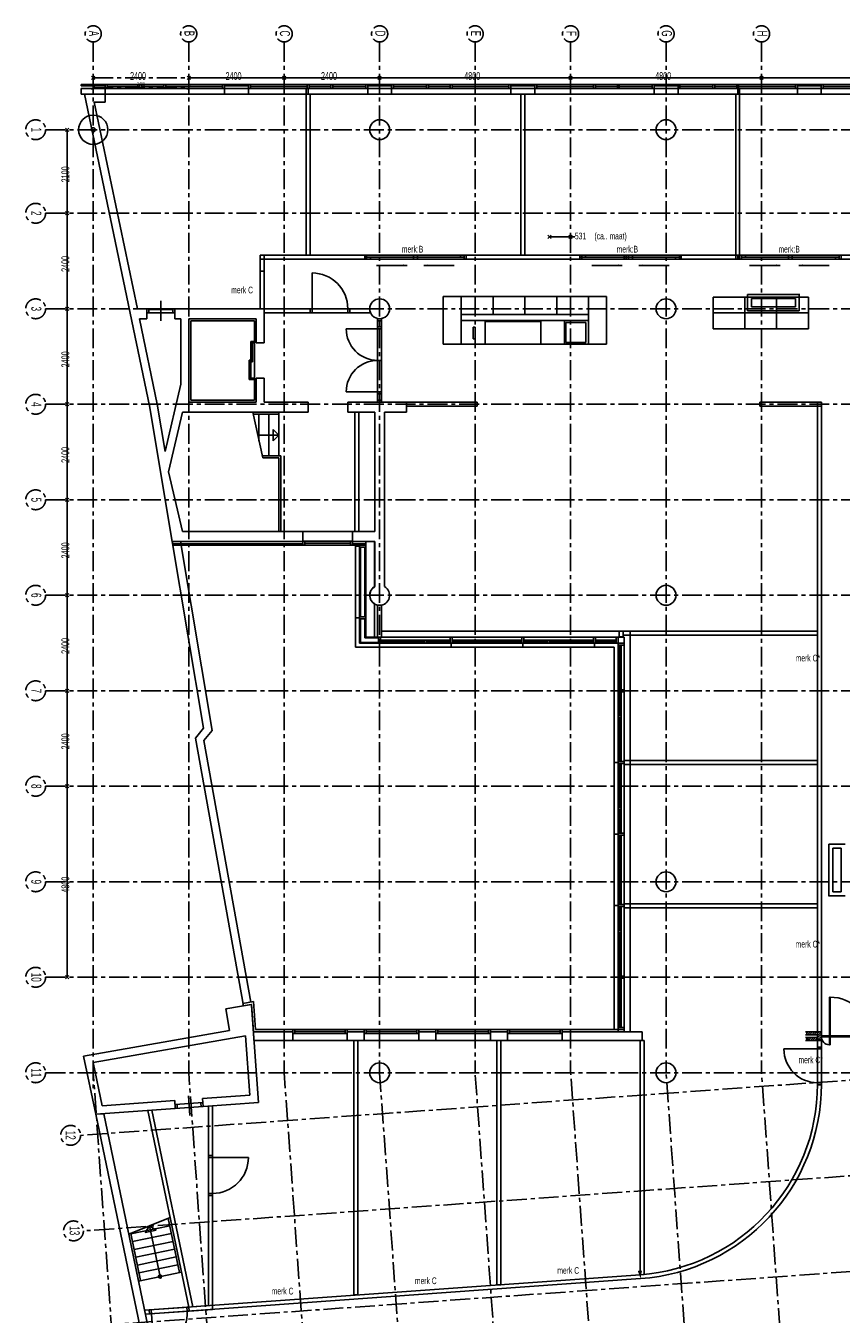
# Model space of a CAD drawing. Header units: millimetres. Extents: x -1696 to 67346, y -51443 to 2612.
# Tile 2 of 4: x -1696 to 18803, y -29769 to 2612. Entities that reach past the tile are written whole.
import ezdxf
from ezdxf.enums import TextEntityAlignment as Align

# ---------------------------------------------------------------- set-up
doc = ezdxf.new("R2010")
doc.units = ezdxf.units.MM
doc.header["$LTSCALE"] = 200
doc.header["$MEASUREMENT"] = 0
doc.linetypes.add('CENTERX2', pattern=[4, 2.5, -0.5, 0.5, -0.5])
doc.layers.get('0').update_dxf_attribs({"linetype": 'CONTINUOUS'})
doc.layers.get('Defpoints').update_dxf_attribs({"linetype": 'CONTINUOUS'})
doc.layers.add('bouwkundig', color=8, linetype='CONTINUOUS')
doc.layers.add('stramien', color=1, linetype='CENTERX2')
doc.styles.get("Standard").update_dxf_attribs({"font": 'txt', "width": 0.6})
doc.dimstyles.new('3ING DIM', dxfattribs={"dimscale": 50, "dimtxt": 1.8, "dimasz": 1.8, "dimexe": 0.18, "dimexo": 0.0625, "dimgap": 0.9, "dimtad": 1, "dimdec": 0, "dimzin": 0, "dimdsep": 46, "dimtxsty": 'Standard', "dimblk": 'OBLIQUE', "dimcen": 0.09, "dimclrd": 1, "dimclre": 1, "dimclrt": 1, "dimadec": 1, "dimazin": 0, "dimtfac": 1, "dimtdec": 0, "dimtofl": 0, "dimtmove": 0, "dimatfit": 3, "dimfxl": 1, "dimtolj": 1, "dimtzin": 0, "dimarcsym": 0})

# ---------------------------------------------------------------- blocks, each defined once
blk = doc.blocks.new('_Oblique')
at = {"color": 0, "linetype": 'ByBlock', "lineweight": -2}
blk.add_line((-0.5, -0.5), (0.5, 0.5), dxfattribs=at)
blk = doc.blocks.new('*D1')
at = {"layer": 'Defpoints', "color": 0, "transparency": 16777216}
for p in [(0, 1057), (2400, 1057), (2400, 1057)]:
    blk.add_point(p, dxfattribs=at)
at = {"layer": 'stramien', "color": 1, "lineweight": -2, "transparency": 16777216}
for p, q in [((0, 1060), (0, 1066)), ((0, 1057), (2400, 1057)), ((2400, 1060), (2400, 1066))]:
    blk.add_line(p, q, dxfattribs=at)
at = {"layer": 'stramien', "color": 1, "lineweight": -2, "transparency": 16777216, "xscale": 90, "yscale": 90, "zscale": 90, "rotation": 180}
blk.add_blockref('_Oblique', (0, 1057), dxfattribs=at)
at = {"layer": 'stramien', "color": 1, "lineweight": -2, "transparency": 16777216, "xscale": 90, "yscale": 90, "zscale": 90}
blk.add_blockref('_Oblique', (2400, 1057), dxfattribs=at)
at = {"layer": 'stramien', "color": 1, "transparency": 16777216, "insert": (1200, 1148), "char_height": 90, "attachment_point": 5}
blk.add_mtext('\\A1;2400', dxfattribs=at)
blk = doc.blocks.new('A$C08F26B49')
at = {"layer": 'stramien'}
for p, q in [((1695.9, 53649.2), (1695.9, 27352.4)), ((4095.9, 53649.2), (4095.9, 27742.8)), ((6495.9, 53649.2), (6495.9, 27742.8)), ((8895.9, 53649.2), (8895.9, 27742.8)), ((11295.9, 53649.2), (11295.9, 27742.8)), ((13695.9, 53649.2), (13695.9, 27742.8)), ((16095.9, 53649.2), (16095.9, 27742.8)), ((18495.9, 53649.2), (18495.9, 27742.8)), ((1738.3, 52791.6), (1653.4, 52706.8)), ((1738.3, 52706.8), (1653.4, 52791.6)), ((4053.4, 52706.8), (4138.3, 52791.6)), ((4053.4, 52791.6), (4138.3, 52706.8)), ((4138.3, 52791.6), (4053.4, 52706.8)), ((4138.3, 52706.8), (4053.4, 52791.6)), ((6453.4, 52706.8), (6538.3, 52791.6)), ((6453.4, 52791.6), (6538.3, 52706.8)), ((6538.3, 52791.6), (6453.4, 52706.8)), ((6538.3, 52706.8), (6453.4, 52791.6)), ((8853.4, 52706.8), (8938.3, 52791.6)), ((8853.4, 52791.6), (8938.3, 52706.8)), ((8938.3, 52791.6), (8853.4, 52706.8)), ((8938.3, 52706.8), (8853.4, 52791.6)), ((13653.4, 52706.8), (13738.3, 52791.6)), ((13653.4, 52791.6), (13738.3, 52706.8)), ((13738.3, 52791.6), (13653.4, 52706.8)), ((13738.3, 52706.8), (13653.4, 52791.6)), ((18453.4, 52706.8), (18538.3, 52791.6)), ((18453.4, 52791.6), (18538.3, 52706.8)), ((18538.3, 52791.6), (18453.4, 52706.8)), ((18538.3, 52706.8), (18453.4, 52791.6)), ((1695.9, 52749.2), (4095.9, 52749.2)), ((498.3, 51442.8), (23764.5, 51442.8)), ((1080.7, 51400.4), (995.9, 51485.3)), ((995.9, 51400.4), (1080.7, 51485.3)), ((498.3, 49342.8), (23680.4, 49342.8)), ((995.9, 49385.3), (1080.7, 49300.4)), ((1080.7, 49385.3), (995.9, 49300.4)), ((1080.7, 49300.4), (995.9, 49385.3)), ((995.9, 49300.4), (1080.7, 49385.3)), ((995.9, 46985.3), (1080.7, 46900.4)), ((1080.7, 46985.3), (995.9, 46900.4)), ((1080.7, 46900.4), (995.9, 46985.3)), ((995.9, 46900.4), (1080.7, 46985.3)), ((498.3, 46942.8), (23584.3, 46942.8)), ((498.3, 44542.8), (23476.7, 44542.8)), ((995.9, 44585.3), (1080.7, 44500.4)), ((1080.7, 44585.3), (995.9, 44500.4)), ((1080.7, 44500.4), (995.9, 44585.3)), ((995.9, 44500.4), (1080.7, 44585.3)), ((498.3, 42142.8), (23295.9, 42142.8)), ((995.9, 42185.3), (1080.7, 42100.4)), ((1080.7, 42185.3), (995.9, 42100.4)), ((1080.7, 42100.4), (995.9, 42185.3)), ((995.9, 42100.4), (1080.7, 42185.3)), ((498.3, 39742.8), (23295.9, 39742.8)), ((995.9, 39785.3), (1080.7, 39700.4)), ((1080.7, 39785.3), (995.9, 39700.4)), ((1080.7, 39700.4), (995.9, 39785.3)), ((995.9, 39700.4), (1080.7, 39785.3)), ((498.3, 37342.8), (23295.9, 37342.8)), ((995.9, 37385.3), (1080.7, 37300.4)), ((1080.7, 37385.3), (995.9, 37300.4)), ((1080.7, 37300.4), (995.9, 37385.3)), ((995.9, 37300.4), (1080.7, 37385.3)), ((995.9, 34985.3), (1080.7, 34900.4)), ((1080.7, 34985.3), (995.9, 34900.4)), ((1080.7, 34900.4), (995.9, 34985.3)), ((995.9, 34900.4), (1080.7, 34985.3)), ((498.3, 34942.8), (23295.9, 34942.8)), ((498.3, 32542.8), (68765.7, 32542.8)), ((498.3, 30142.8), (23295.9, 30142.8)), ((995.9, 30185.3), (1080.7, 30100.4)), ((1080.7, 30185.3), (995.9, 30100.4)), ((26786.9, 27993.4), (1377.8, 26170)), ((498.3, 27742.8), (68380.5, 27742.8)), ((3657.9, 401.2), (1695.9, 27742.8)), ((6006.9, 1111.1), (4095.9, 27742.8)), ((8356, 1821.1), (6495.9, 27742.8)), ((10705, 2531.1), (8895.9, 27742.8)), ((13054.1, 3241), (11295.9, 27742.8)), ((15403.2, 3951), (13695.9, 27742.8)), ((17752.2, 4660.9), (16095.9, 27742.8)), ((20101.3, 5370.9), (18495.9, 27742.8)), ((26958.7, 25599.5), (1535.3, 23775.1)), ((27130.4, 23205.7), (1692.8, 21380.3))]:
    blk.add_line(p, q, dxfattribs=at)
at = {"layer": 'stramien', "linetype": 'Continuous'}
for p, q in [((4095.9, 52749.2), (6495.9, 52749.2)), ((6495.9, 52749.2), (8895.9, 52749.2)), ((13695.9, 52749.2), (8895.9, 52749.2)), ((13695.9, 52749.2), (18495.9, 52749.2)), ((23295.9, 52749.2), (18495.9, 52749.2)), ((1038.3, 51442.8), (1038.3, 49342.8)), ((1038.3, 49342.8), (1038.3, 46942.8)), ((1038.3, 46942.8), (1038.3, 44542.8)), ((1038.3, 44542.8), (1038.3, 42142.8)), ((1038.3, 42142.8), (1038.3, 39742.8)), ((1038.3, 39742.8), (1038.3, 37342.8)), ((1038.3, 37342.8), (1038.3, 34942.8)), ((1038.3, 30142.9), (1038.3, 34942.8))]:
    blk.add_line(p, q, dxfattribs=at)
at = {"layer": 'stramien'}
for centre, radius in [((1695.9, 53852.2), 203), ((4095.9, 53852.2), 203), ((6495.9, 53852.2), 203), ((8895.9, 53852.2), 203), ((11295.9, 53852.2), 203), ((13695.9, 53852.2), 203), ((16095.9, 53852.2), 203), ((18495.9, 53852.2), 203), ((249.1, 51442.8), 249.1), ((1695.9, 51442.8), 50), ((249.1, 49342.8), 249.1), ((249.1, 46942.8), 249.1), ((249.1, 44542.8), 249.1), ((249.1, 42142.8), 249.1), ((249.1, 39742.8), 249.1), ((249.1, 37342.8), 249.1), ((249.1, 34942.8), 249.1), ((249.1, 32542.8), 249.1), ((249.1, 30142.1), 249.1), ((249.1, 27742.8), 249.1), ((1128.6, 26170), 249.1), ((1200.4, 23769), 249.1)]:
    blk.add_circle(centre, radius, dxfattribs=at)
at = {"layer": 'stramien', "width": 0.6}
for s, p in [('A', (1588.6, 53862.1)), ('B', (3988.6, 53862.1)), ('C', (6388.6, 53862.1)), ('D', (8788.6, 53862.1)), ('E', (11188.6, 53862.1)), ('F', (13588.6, 53862.1)), ('G', (15988.6, 53862.1)), ('H', (18388.6, 53862.1)), ('1', (138.5, 51442.1)), ('2', (138.5, 49342.1)), ('3', (138.5, 46942.1)), ('4', (138.5, 44542.1)), ('5', (138.5, 42142.1)), ('6', (138.5, 39742.1)), ('7', (138.5, 37342.1)), ('8', (138.5, 34942.1)), ('9', (138.5, 32542.1)), ('10', (138.5, 30142.1)), ('11', (138.5, 27742.1)), ('12', (1003.1, 26172.4)), ('13', (1103.2, 23773.3))]:
    blk.add_text(s, height=254, rotation=270, dxfattribs=at).set_placement(p, align=Align.CENTER)
for s, p in [('2400', (2621.8, 52891.2)), ('2400', (5021.8, 52891.2)), ('2400', (7421.8, 52891.2)), ('4800', (11021.8, 52891.2)), ('4800', (15821.8, 52891.2))]:
    blk.add_text(s, height=197.56, dxfattribs=at).set_placement(p, align=Align.TOP_LEFT)
for s, p in [('2100', (896.3, 50118.7)), ('2400', (896.3, 47868.7)), ('2400', (896.3, 45468.7)), ('2400', (896.3, 43068.7)), ('2400', (896.3, 40668.7)), ('2400', (896.3, 38268.7)), ('2400', (896.3, 35868.7)), ('4800', (896.3, 32268.7))]:
    blk.add_text(s, height=197.56, rotation=90, dxfattribs=at).set_placement(p, align=Align.TOP_LEFT)
at = {"layer": 'stramien'}
dim = blk.add_linear_dim(base=(4095.9, 52499.8), p1=(1695.9, 52499.8), p2=(4095.9, 52499.8), dimstyle='3ING DIM', dxfattribs=at)
dim.commit()
dim.dimension.update_dxf_attribs({"geometry": '*D1', "text_midpoint": (2895.9, 52590.8), "insert": (1695.9, 51442.8)})

msp = doc.modelspace()

# ---------------------------------------------------------------- linework, layer by layer
msp.add_circle((0, 0), 368)
at = {"layer": 'bouwkundig'}
for p, q in [((-300, 1140), (300, 1140)), ((-300, 1140), (-300, 1100)), ((-300, 1100), (300, 1100)), ((-300, 1040), (300, 1040)), ((-300, 890), (-300, 1040)), ((300, 1140), (300, 1100)), ((300, 1140), (300, 1040)), ((300, 1140), (3300, 1140)), ((300, 1040), (300, 890)), ((300, 1040), (3300, 1040)), ((350, 1140), (350, 1040)), ((1175, 1090), (350, 1090)), ((1175, 1140), (1175, 1040)), ((1225, 1140), (1225, 1040)), ((1775, 1090), (1225, 1090)), ((1775, 1140), (1775, 1040)), ((1825, 1140), (1825, 1040)), ((3250, 1090), (1825, 1090)), ((3250, 1140), (3250, 1040)), ((3300, 1140), (3900, 1140)), ((3300, 1140), (3300, 1100)), ((3300, 1140), (3300, 1040)), ((3300, 1100), (3900, 1100)), ((3300, 1040), (3900, 1040)), ((3300, 890), (3300, 1040)), ((3900, 1140), (3900, 1100)), ((3900, 1140), (3900, 1040)), ((6900, 1140), (3900, 1140)), ((3900, 1040), (3900, 890)), ((6900, 1040), (3900, 1040)), ((3950, 1140), (3950, 1040)), ((3950, 1090), (5375, 1090)), ((5350, 1040), (5400, 1040)), ((5350, 890), (5350, 1040)), ((5375, 1140), (5375, 1040)), ((5400, 1040), (5400, 890)), ((5425, 1140), (5425, 1040)), ((5425, 1090), (5975, 1090)), ((5975, 1140), (5975, 1040)), ((6025, 1140), (6025, 1040)), ((6025, 1090), (6850, 1090)), ((6850, 1140), (6850, 1040)), ((6900, 1140), (7500, 1140)), ((6900, 1140), (6900, 1100)), ((6900, 1140), (6900, 1040)), ((6900, 1100), (7500, 1100)), ((6900, 1040), (7500, 1040)), ((6900, 890), (6900, 1040)), ((7500, 1140), (7500, 1100)), ((7500, 1140), (7500, 1040)), ((7500, 1140), (10500, 1140)), ((7500, 1040), (7500, 890)), ((7500, 1040), (10500, 1040)), ((7550, 1140), (7550, 1040)), ((8375, 1090), (7550, 1090)), ((8375, 1140), (8375, 1040)), ((8425, 1140), (8425, 1040)), ((8975, 1090), (8425, 1090)), ((8975, 1140), (8975, 1040)), ((9025, 1140), (9025, 1040)), ((10450, 1090), (9025, 1090)), ((10450, 1140), (10450, 1040)), ((10500, 1140), (11100, 1140)), ((10500, 1140), (10500, 1100)), ((10500, 1140), (10500, 1040)), ((10500, 1100), (11100, 1100)), ((10500, 1040), (11100, 1040)), ((10500, 890), (10500, 1040)), ((11100, 1140), (11100, 1100)), ((11100, 1140), (11100, 1040)), ((14100, 1140), (11100, 1140)), ((11100, 1040), (11100, 890)), ((14100, 1040), (11100, 1040)), ((11150, 1140), (11150, 1040)), ((11150, 1090), (12575, 1090)), ((12575, 1140), (12575, 1040)), ((12625, 1140), (12625, 1040)), ((12625, 1090), (13175, 1090)), ((13175, 1140), (13175, 1040)), ((13225, 1140), (13225, 1040)), ((13225, 1090), (14050, 1090)), ((14050, 1140), (14050, 1040)), ((14100, 1140), (14700, 1140)), ((14100, 1140), (14100, 1100)), ((14100, 1140), (14100, 1040)), ((14100, 1100), (14700, 1100)), ((14100, 1040), (14700, 1040)), ((14100, 890), (14100, 1040)), ((14700, 1140), (14700, 1100)), ((14700, 1140), (14700, 1040)), ((14700, 1140), (17700, 1140)), ((14700, 1040), (14700, 890)), ((14700, 1040), (17700, 1040)), ((14750, 1140), (14750, 1040)), ((15575, 1090), (14750, 1090)), ((15575, 1140), (15575, 1040)), ((15625, 1140), (15625, 1040)), ((16175, 1090), (15625, 1090)), ((16175, 1140), (16175, 1040)), ((16200, 1040), (16250, 1040)), ((16200, 892), (16200, 1040)), ((16225, 1140), (16225, 1040)), ((17650, 1090), (16225, 1090)), ((16250, 1040), (16250, 892)), ((17650, 1140), (17650, 1040)), ((17700, 1140), (18300, 1140)), ((17700, 1140), (17700, 1100)), ((17700, 1140), (17700, 1040)), ((17700, 1100), (18300, 1100)), ((17700, 1040), (18300, 1040)), ((17700, 890), (17700, 1040)), ((18300, 1140), (18300, 1100)), ((18300, 1140), (18300, 1040)), ((21300, 1140), (18300, 1140)), ((18300, 1040), (18300, 890)), ((21300, 1040), (18300, 1040)), ((18350, 1140), (18350, 1040)), ((18350, 1090), (19775, 1090)), ((300, 890), (-300, 890)), ((-220, 890), (1413, -6937)), ((26, 690), (1109, -4500)), ((26, 690), (300, 690)), ((300, 890), (300, 690)), ((300, 890), (3300, 890)), ((3900, 890), (3300, 890)), ((6900, 890), (3900, 890)), ((5400, 890), (5350, 890)), ((5450, 890), (5350, 890)), ((5350, 890), (5350, -3150)), ((5450, -3150), (5450, 890)), ((7500, 890), (6900, 890)), ((7255, 890), (7145, 890)), ((7500, 890), (10500, 890)), ((11100, 890), (10500, 890)), ((10850, 890), (10750, 890)), ((10750, 890), (10750, -3150)), ((10850, -3150), (10850, 890)), ((14100, 890), (11100, 890)), ((14700, 890), (14100, 890)), ((14700, 890), (17700, 890)), ((16250, 892), (16150, 892)), ((16150, 892), (16150, -3150)), ((16250, 892), (16200, 892)), ((16250, -3150), (16250, 892)), ((18300, 890), (17700, 890)), ((21300, 890), (18300, 890)), ((11511, -2651), (11427, -2735)), ((11511, -2735), (11427, -2651)), ((11469, -2693), (12000, -2693)), ((11958, -2735), (12042, -2651)), ((11958, -2651), (12042, -2735)), ((12000, -2693), (12109, -2693)), ((4200, -4500), (4200, -3150)), ((4200, -3150), (4300, -3150)), ((6824, -3150), (4200, -3150)), ((4200, -3150), (4200, -3250)), ((4300, -3150), (4300, -4500)), ((5350, -3150), (5450, -3150)), ((8052, -3150), (6824, -3150)), ((6824, -3150), (6824, -3250)), ((6872, -3150), (6824, -3150)), ((6824, -3150), (6824, -3250)), ((6872, -3150), (6824, -3150)), ((6824, -3250), (6824, -3150)), ((6872, -3250), (6872, -3150)), ((6872, -3250), (6872, -3150)), ((6968, -3200), (6872, -3200)), ((6872, -3200), (6872, -3250)), ((6968, -3200), (6872, -3200)), ((6872, -3200), (6872, -3250)), ((8052, -3200), (6968, -3200)), ((6968, -3250), (6968, -3200)), ((6968, -3250), (6968, -3200)), ((8148, -3150), (8052, -3150)), ((8052, -3150), (8052, -3200)), ((8052, -3200), (8148, -3200)), ((8148, -3200), (8052, -3200)), ((8052, -3200), (8052, -3250)), ((9230, -3150), (8142, -3150)), ((8148, -3200), (8148, -3150)), ((9230, -3200), (8148, -3200)), ((8148, -3250), (8148, -3200)), ((9326, -3150), (9230, -3150)), ((9230, -3150), (9230, -3200)), ((9230, -3200), (9326, -3200)), ((9374, -3150), (9326, -3150)), ((9326, -3150), (9326, -3250)), ((9326, -3200), (9326, -3150)), ((9374, -3150), (12232, -3150)), ((9374, -3250), (9374, -3150)), ((9374, -3250), (9374, -3150)), ((10750, -3150), (10850, -3150)), ((12232, -3150), (12232, -3250)), ((12232, -3250), (12232, -3150)), ((12232, -3150), (12280, -3150)), ((12232, -3200), (13458, -3200)), ((12280, -3150), (12280, -3250)), ((12280, -3200), (12280, -3150)), ((12280, -3150), (12376, -3150)), ((12376, -3200), (12280, -3200)), ((12376, -3150), (13464, -3150)), ((12376, -3150), (12376, -3200)), ((12376, -3200), (13458, -3200)), ((13416, -3243), (13332, -3158)), ((13332, -3243), (13416, -3158)), ((13458, -3150), (13554, -3150)), ((13458, -3200), (13458, -3150)), ((13554, -3200), (13458, -3200)), ((13458, -3200), (13554, -3200)), ((13458, -3250), (13458, -3200)), ((13554, -3150), (14782, -3150)), ((13554, -3150), (13554, -3200)), ((13554, -3200), (14638, -3200)), ((13554, -3200), (13554, -3250)), ((14638, -3200), (14734, -3200)), ((14638, -3250), (14638, -3200)), ((14638, -3200), (14734, -3200)), ((14638, -3250), (14638, -3200)), ((14734, -3250), (14734, -3150)), ((14734, -3150), (14782, -3150)), ((14734, -3250), (14734, -3150)), ((14734, -3150), (14782, -3150)), ((14734, -3200), (14734, -3250)), ((14734, -3200), (14734, -3250)), ((14782, -3150), (14782, -3250)), ((14782, -3150), (14782, -3250)), ((14782, -3150), (16250, -3150)), ((14782, -3250), (14782, -3150)), ((16150, -3150), (16250, -3150)), ((16150, -3150), (16250, -3150)), ((16150, -3250), (16150, -3150)), ((16200, -3250), (16200, -3150)), ((16250, -3150), (16250, -3250)), ((16250, -3150), (16250, -3250)), ((16250, -3250), (16250, -3150)), ((16250, -3150), (16298, -3150)), ((16298, -3150), (16298, -3250)), ((16298, -3200), (16298, -3150)), ((16298, -3150), (16394, -3150)), ((16394, -3200), (16298, -3200)), ((16394, -3150), (17482, -3150)), ((16394, -3150), (16394, -3200)), ((16394, -3200), (17476, -3200)), ((17476, -3150), (17572, -3150)), ((17476, -3200), (17476, -3150)), ((17572, -3200), (17476, -3200)), ((17476, -3200), (17572, -3200)), ((17476, -3250), (17476, -3200)), ((17572, -3150), (18800, -3150)), ((17572, -3150), (17572, -3200)), ((17572, -3200), (18656, -3200)), ((17572, -3200), (17572, -3250)), ((18656, -3200), (18752, -3200)), ((18656, -3250), (18656, -3200)), ((18656, -3200), (18752, -3200)), ((18656, -3250), (18656, -3200)), ((18752, -3250), (18752, -3150)), ((18752, -3150), (18800, -3150)), ((18752, -3250), (18752, -3150)), ((18752, -3150), (18800, -3150)), ((18752, -3200), (18752, -3250)), ((18752, -3200), (18752, -3250)), ((18800, -3250), (18800, -3150)), ((18800, -3150), (21951, -3150)), ((18800, -3150), (18800, -3250)), ((18800, -3150), (18800, -3250)), ((4300, -3250), (4200, -3250)), ((4200, -3250), (4200, -3553)), ((4200, -3250), (6824, -3250)), ((4200, -3553), (4300, -3553)), ((4300, -3553), (4300, -3250)), ((6824, -3250), (6872, -3250)), ((6824, -3250), (6872, -3250)), ((6872, -3250), (6968, -3250)), ((6872, -3250), (6968, -3250)), ((8052, -3250), (6968, -3250)), ((7124, -3409), (7890, -3409)), ((8052, -3250), (8148, -3250)), ((9326, -3250), (8148, -3250)), ((9076, -3409), (8309, -3409)), ((9326, -3250), (9374, -3250)), ((12232, -3250), (9374, -3250)), ((12280, -3250), (12232, -3250)), ((12280, -3250), (13458, -3250)), ((12530, -3410), (13297, -3409)), ((13554, -3250), (13458, -3250)), ((13554, -3250), (14638, -3250)), ((14482, -3409), (13716, -3409)), ((14734, -3250), (14638, -3250)), ((14734, -3250), (14638, -3250)), ((14782, -3250), (14734, -3250)), ((14782, -3250), (14734, -3250)), ((16250, -3250), (14782, -3250)), ((16250, -3250), (16150, -3250)), ((16298, -3250), (16250, -3250)), ((16298, -3250), (17476, -3250)), ((16500, -3409), (17266, -3409)), ((17572, -3250), (17476, -3250)), ((17572, -3250), (18656, -3250)), ((18500, -3409), (17734, -3409)), ((18752, -3250), (18656, -3250)), ((18752, -3250), (18656, -3250)), ((18800, -3250), (18752, -3250)), ((18800, -3250), (18752, -3250)), ((21957, -3250), (18800, -3250)), ((5500, -3600), (5500, -4500)), ((8800, -4193), (9250, -4193)), ((8800, -5393), (8800, -4193)), ((9250, -4193), (10050, -4193)), ((9250, -4643), (9250, -4193)), ((9250, -4193), (9250, -5393)), ((10050, -4193), (10850, -4193)), ((10050, -4643), (10050, -4193)), ((10050, -4193), (10050, -4643)), ((10850, -4193), (11650, -4193)), ((10850, -4643), (10850, -4193)), ((10850, -4193), (10850, -4643)), ((11650, -4193), (12450, -4193)), ((11650, -4643), (11650, -4193)), ((11650, -4193), (11650, -4643)), ((12450, -4193), (12900, -4193)), ((12450, -5393), (12450, -4193)), ((12450, -4193), (12450, -4643)), ((12900, -4193), (12900, -5393)), ((15580, -4205), (16380, -4205)), ((15580, -4605), (15580, -4205)), ((16380, -4205), (16380, -4605)), ((16380, -4205), (17180, -4205)), ((16380, -4605), (16380, -4205)), ((16450, -4140), (16450, -4550)), ((16450, -4140), (17760, -4140)), ((17180, -4205), (17980, -4205)), ((17180, -4605), (17180, -4205)), ((17180, -4205), (17180, -4605)), ((17750, -4140), (17750, -4550)), ((17980, -4205), (17980, -4605)), ((1109, -4500), (1350, -4500)), ((2050, -4500), (1350, -4500)), ((1350, -4500), (1350, -4600)), ((1350, -4500), (1350, -4750)), ((1400, -4500), (1400, -4600)), ((2000, -4520), (1400, -4520)), ((1700, -4300), (1700, -4800)), ((2000, -4500), (2000, -4600)), ((2050, -4500), (4300, -4500)), ((2050, -4500), (2050, -4600)), ((2050, -4500), (2050, -4750)), ((4300, -4500), (4200, -4500)), ((4300, -4500), (5450, -4500)), ((4300, -4500), (4300, -4600)), ((4300, -4500), (4300, -5360)), ((5450, -4500), (5450, -4600)), ((5450, -4500), (5450, -4600)), ((5450, -4500), (6450, -4500)), ((5500, -4500), (5500, -4600)), ((6400, -4500), (6400, -4600)), ((6450, -4500), (6950, -4500)), ((6450, -4500), (6450, -4600)), ((6450, -4500), (6450, -4600)), ((16550, -4240), (17650, -4240)), ((16550, -4240), (16550, -4450)), ((16550, -4450), (16825, -4450)), ((17575, -4450), (16825, -4450)), ((17575, -4450), (17650, -4450)), ((17650, -4240), (17650, -4450)), ((1161, -4750), (1610, -6900)), ((1161, -4750), (1350, -4750)), ((2050, -4600), (1350, -4600)), ((2050, -4750), (2200, -4750)), ((2200, -4750), (2200, -6394)), ((2400, -4750), (4100, -4750)), ((2400, -4750), (2400, -6850)), ((2450, -4800), (4050, -4800)), ((2450, -4800), (2450, -6800)), ((4050, -4800), (4050, -6800)), ((4100, -4750), (4100, -5360)), ((4300, -4600), (5450, -4600)), ((5450, -4600), (6450, -4600)), ((6450, -4600), (6971, -4600)), ((7150, -4745), (7150, -6850)), ((7150, -4750), (7250, -4750)), ((7150, -4800), (7250, -4800)), ((7200, -4800), (7200, -4957)), ((7250, -4745), (7250, -6850)), ((9250, -4643), (12450, -4643)), ((9250, -4793), (9250, -4643)), ((10050, -4643), (9250, -4643)), ((12450, -4793), (9250, -4793)), ((9250, -4793), (9850, -4793)), ((9250, -5393), (9250, -4793)), ((9850, -4793), (9850, -5393)), ((9850, -4823), (11250, -4823)), ((9850, -5393), (9850, -4823)), ((10850, -4643), (10050, -4643)), ((11650, -4643), (10850, -4643)), ((11250, -4793), (11850, -4793)), ((11250, -5393), (11250, -4793)), ((11250, -4823), (11250, -5393)), ((12450, -4643), (11650, -4643)), ((11850, -4793), (11850, -5393)), ((11850, -4793), (12450, -4793)), ((11850, -5393), (11850, -4793)), ((11880, -4847), (12380, -4847)), ((11880, -5347), (11880, -4847)), ((12380, -4847), (12380, -5347)), ((12450, -4643), (12450, -4793)), ((12450, -4793), (12450, -5393)), ((15580, -4605), (16380, -4605)), ((15580, -5005), (15580, -4605)), ((16380, -4605), (15580, -4605)), ((16380, -4605), (16380, -5005)), ((16380, -4605), (17180, -4605)), ((16380, -5005), (16380, -4605)), ((17180, -4605), (16380, -4605)), ((16450, -4550), (16825, -4550)), ((16825, -4550), (17575, -4550)), ((17180, -4605), (17980, -4605)), ((17180, -5005), (17180, -4605)), ((17180, -4605), (17180, -5005)), ((17980, -4605), (17180, -4605)), ((17575, -4550), (17750, -4550)), ((17980, -4605), (17980, -5005)), ((7250, -5007), (6360, -5007)), ((7250, -4957), (7150, -4957)), ((9550, -4959), (9600, -4959)), ((9550, -5259), (9550, -4959)), ((9600, -4959), (9600, -5259)), ((16380, -5005), (15580, -5005)), ((17180, -5005), (16380, -5005)), ((17980, -5005), (17180, -5005)), ((3960, -6280), (3960, -5320)), ((4050, -5320), (3960, -5320)), ((4000, -5830), (4000, -5320)), ((4050, -5360), (4000, -5360)), ((4050, -5360), (4050, -5320)), ((4100, -5360), (4300, -5360)), ((9250, -5393), (8800, -5393)), ((9850, -5393), (9250, -5393)), ((9600, -5259), (9550, -5259)), ((11250, -5393), (9850, -5393)), ((11850, -5393), (11250, -5393)), ((12450, -5393), (11850, -5393)), ((12380, -5347), (11880, -5347)), ((12900, -5393), (12450, -5393)), ((3920, -6280), (3920, -5790)), ((3960, -5790), (3920, -5790)), ((7250, -5797), (7150, -5797)), ((4000, -5830), (3960, -5830)), ((2200, -6394), (1809, -8086)), ((4050, -6280), (3920, -6280)), ((4050, -6240), (3960, -6240)), ((4050, -6280), (4050, -6240)), ((4100, -6240), (4100, -6850)), ((4100, -6240), (4300, -6240)), ((4300, -6240), (4300, -6850)), ((2450, -6800), (4050, -6800)), ((7250, -6587), (6360, -6587)), ((7250, -6637), (7150, -6637)), ((7150, -6800), (7250, -6800)), ((7200, -6637), (7200, -6800)), ((1987, -10350), (1413, -6937)), ((1809, -8086), (1610, -6900)), ((2242, -7100), (1896, -8600)), ((2242, -7100), (5400, -7100)), ((2400, -6850), (4100, -6850)), ((4010, -7100), (4667, -7100)), ((4260, -8250), (4010, -7100)), ((4300, -6850), (5400, -6850)), ((4667, -7100), (4667, -8200)), ((5400, -7100), (5400, -6850)), ((6400, -6850), (7875, -6850)), ((6400, -7100), (6400, -6850)), ((6400, -7100), (7075, -7100)), ((6575, -7100), (6575, -10100)), ((6675, -7100), (6575, -7100)), ((6675, -7100), (6675, -10100)), ((7075, -7100), (7075, -10100)), ((7150, -6850), (7250, -6850)), ((7325, -7100), (7325, -11483)), ((7325, -7100), (7875, -7100)), ((7875, -6850), (7875, -7100)), ((7879, -6850), (9649, -6850)), ((7879, -6950), (7879, -6850)), ((9649, -6950), (7879, -6950)), ((9649, -6850), (9649, -6950)), ((18306, -6850), (16759, -6850)), ((16759, -6850), (16759, -6950)), ((16759, -6950), (18306, -6950)), ((18206, -23987), (18206, -6850)), ((18306, -23987), (18306, -6850)), ((18306, -6950), (18306, -6850)), ((4021, -7150), (4667, -7150)), ((4167, -7150), (4167, -7821)), ((4417, -7150), (4417, -8200)), ((4135, -7675), (4667, -7675)), ((4525, -7533), (4525, -7817)), ((4667, -7675), (4525, -7533)), ((4667, -7675), (4525, -7817)), ((4249, -8200), (4717, -8200)), ((4260, -8250), (4667, -8250)), ((4667, -8250), (4667, -10100)), ((4717, -8200), (4717, -10100)), ((2242, -10100), (1896, -8600)), ((1987, -10350), (5270, -10350)), ((2776, -15044), (1987, -10350)), ((2988, -15100), (2190, -10350)), ((2242, -10100), (5270, -10100)), ((4717, -10100), (4667, -10100)), ((6520, -10100), (5270, -10100)), ((5270, -10100), (5270, -10350)), ((6520, -10344), (5270, -10344)), ((5270, -10344), (5270, -10444)), ((5320, -10344), (5320, -10444)), ((6470, -10344), (6470, -10444)), ((6520, -10100), (7075, -10100)), ((6520, -10100), (6520, -10350)), ((6520, -10344), (6520, -10444)), ((6520, -10350), (7075, -10350)), ((6675, -10100), (6575, -10100)), ((6850, -10350), (6850, -12750)), ((7070, -10350), (6850, -10350)), ((7070, -10350), (7070, -11486)), ((7075, -10350), (7075, -11483)), ((1996, -10404), (5270, -10404)), ((1996, -10404), (2003, -10444)), ((2003, -10444), (5270, -10444)), ((5270, -10404), (5270, -10444)), ((6520, -10444), (5270, -10444)), ((6470, -10394), (5320, -10394)), ((6520, -10404), (6850, -10404)), ((6520, -10404), (6520, -10444)), ((6520, -10444), (6850, -10444)), ((6595, -10469), (6595, -13005)), ((6595, -10469), (6695, -10469)), ((6695, -12905), (6695, -10444)), ((6695, -10444), (6850, -10444)), ((6695, -10494), (6850, -10494)), ((6715, -12244), (6715, -10494)), ((6830, -12244), (6830, -10494)), ((6850, -10404), (6850, -10444)), ((6850, -12750), (6850, -10444)), ((7070, -11914), (7070, -12750)), ((7150, -11945), (7150, -12750)), ((7250, -11945), (7250, -12750)), ((6595, -12269), (6695, -12269)), ((6695, -12244), (6850, -12244)), ((6695, -12294), (6850, -12294)), ((6715, -12885), (6715, -12294)), ((6830, -12770), (6830, -12294)), ((7250, -12600), (13500, -12600)), ((13324, -12603), (13224, -12603)), ((13224, -12603), (13224, -12748)), ((18206, -12603), (13324, -12603)), ((13324, -12603), (13324, -12703)), ((13324, -12748), (13324, -12603)), ((13500, -12600), (13500, -22673)), ((18206, -12703), (18206, -12603)), ((6695, -12905), (13350, -12905)), ((6715, -12885), (7175, -12885)), ((6830, -12770), (7175, -12770)), ((6850, -12750), (13350, -12750)), ((7070, -12750), (6850, -12750)), ((7250, -12750), (7150, -12750)), ((7175, -12750), (7175, -12905)), ((7200, -12905), (7200, -13005)), ((7225, -12750), (7225, -12905)), ((7225, -12825), (8975, -12825)), ((7225, -12865), (8325, -12865)), ((8325, -12825), (8325, -12905)), ((8375, -12825), (8375, -12905)), ((8375, -12865), (8975, -12865)), ((8975, -12750), (8975, -12905)), ((9000, -12905), (9000, -13005)), ((9025, -12750), (9025, -12905)), ((9025, -12825), (10775, -12825)), ((9025, -12865), (10775, -12865)), ((10775, -12750), (10775, -12905)), ((10800, -12905), (10800, -13005)), ((10825, -12750), (10825, -12905)), ((10825, -12825), (12575, -12825)), ((10825, -12865), (11425, -12865)), ((11425, -12825), (11425, -12905)), ((11475, -12825), (11475, -12905)), ((11475, -12865), (12575, -12865)), ((12575, -12750), (12575, -12905)), ((12600, -12905), (12600, -13005)), ((12625, -12750), (12625, -12905)), ((12625, -12825), (13145, -12825)), ((12625, -12865), (13145, -12865)), ((13145, -12750), (13145, -12905)), ((13195, -12750), (13195, -22673)), ((13224, -12748), (13324, -12748)), ((13324, -12703), (18206, -12703)), ((13350, -12750), (13350, -22673)), ((6595, -13005), (13095, -13005)), ((13095, -13005), (13095, -22613)), ((13195, -12955), (13350, -12955)), ((13235, -12955), (13235, -14075)), ((13275, -12955), (13275, -14075)), ((13095, -14100), (13195, -14100)), ((13195, -14075), (13350, -14075)), ((13195, -14125), (13350, -14125)), ((13235, -14125), (13235, -14725)), ((13275, -14125), (13275, -15875)), ((13195, -14725), (13275, -14725)), ((13195, -14775), (13275, -14775)), ((13235, -14775), (13235, -15875)), ((2776, -15044), (2571, -15295)), ((2988, -15100), (2784, -15350)), ((3775, -22018), (2571, -15295)), ((3962, -21924), (2784, -15350)), ((18206, -15853), (13348, -15853)), ((13348, -15853), (13348, -15953)), ((18206, -15953), (18206, -15853)), ((13095, -15900), (13195, -15900)), ((13195, -15875), (13350, -15875)), ((13195, -15925), (13350, -15925)), ((13235, -15925), (13235, -17025)), ((13275, -15925), (13275, -17675)), ((13348, -15953), (18206, -15953)), ((13195, -17025), (13275, -17025)), ((13195, -17075), (13275, -17075)), ((13235, -17075), (13235, -17675)), ((13095, -17700), (13195, -17700)), ((13195, -17675), (13350, -17675)), ((13195, -17725), (13350, -17725)), ((13235, -17725), (13235, -19475)), ((13275, -17725), (13275, -19475)), ((18490, -17952), (18900, -17952)), ((18490, -17952), (18490, -19261)), ((18590, -18052), (18590, -19152)), ((18590, -18052), (18800, -18052)), ((18800, -18052), (18800, -18327)), ((18800, -19077), (18800, -18327)), ((18800, -19077), (18800, -19152)), ((18490, -19252), (18900, -19252)), ((18590, -19152), (18800, -19152)), ((13095, -19500), (13195, -19500)), ((13195, -19475), (13350, -19475)), ((13195, -19525), (13350, -19525)), ((13235, -19525), (13235, -20125)), ((13275, -19525), (13275, -21275)), ((18206, -19453), (13350, -19453)), ((13350, -19453), (13350, -19553)), ((13350, -19553), (18206, -19553)), ((18206, -19553), (18206, -19453)), ((13195, -20125), (13275, -20125)), ((13195, -20175), (13275, -20175)), ((13235, -20175), (13235, -21275)), ((13095, -21300), (13195, -21300)), ((13195, -21275), (13350, -21275)), ((13195, -21325), (13350, -21325)), ((13235, -21325), (13235, -22563)), ((13275, -21325), (13275, -22563)), ((3972, -21983), (3332, -22096)), ((4030, -21912), (3765, -21959)), ((3765, -21959), (3775, -22018)), ((3975, -21982), (3775, -22018)), ((3977, -22007), (3972, -21983)), ((4025, -22673), (3975, -21982)), ((4152, -24451), (3977, -22007)), ((4080, -22613), (4030, -21912)), ((18526, -21801), (18506, -21801)), ((18506, -21801), (18506, -22996)), ((18526, -22996), (18526, -21801)), ((3429, -22637), (3332, -22096)), ((3429, -22637), (-241, -23284)), ((4080, -22613), (5015, -22613)), ((5015, -22613), (5015, -22713)), ((6385, -22613), (5015, -22613)), ((5015, -22613), (5015, -22673)), ((5065, -22613), (5065, -22713)), ((6335, -22663), (5065, -22663)), ((6335, -22613), (6335, -22713)), ((6385, -22613), (6815, -22613)), ((6385, -22613), (6385, -22713)), ((6385, -22613), (6385, -22673)), ((8185, -22613), (6815, -22613)), ((6815, -22613), (6815, -22713)), ((6815, -22613), (6815, -22673)), ((6865, -22613), (6865, -22713)), ((8135, -22663), (6865, -22663)), ((8135, -22613), (8135, -22713)), ((8185, -22613), (8185, -22713)), ((8185, -22613), (8615, -22613)), ((8185, -22613), (8185, -22673)), ((9985, -22613), (8615, -22613)), ((8615, -22613), (8615, -22713)), ((8615, -22613), (8615, -22673)), ((8665, -22613), (8665, -22713)), ((9935, -22663), (8665, -22663)), ((9935, -22613), (9935, -22713)), ((9985, -22613), (9985, -22713)), ((9985, -22613), (10415, -22613)), ((9985, -22613), (9985, -22673)), ((11785, -22613), (10415, -22613)), ((10415, -22613), (10415, -22713)), ((10415, -22613), (10415, -22673)), ((10465, -22613), (10465, -22713)), ((11735, -22663), (10465, -22663)), ((11735, -22613), (11735, -22713)), ((11785, -22613), (11785, -22713)), ((11785, -22613), (13195, -22613)), ((11785, -22613), (11785, -22673)), ((13095, -22613), (13195, -22613)), ((13195, -22563), (13350, -22563)), ((13195, -22613), (13350, -22613)), ((13195, -22613), (13195, -22673)), ((3831, -22769), (-3, -23446)), ((3938, -24266), (3831, -22769)), ((4025, -22673), (5015, -22673)), ((4025, -22673), (5015, -22673)), ((4025, -22673), (4040, -22893)), ((4040, -22893), (5015, -22893)), ((5015, -22673), (5015, -22893)), ((6385, -22713), (5015, -22713)), ((6385, -22893), (5015, -22893)), ((6385, -22673), (6815, -22673)), ((6385, -22673), (6815, -22673)), ((6385, -22673), (6385, -22893)), ((6385, -22893), (6815, -22893)), ((6650, -22893), (6550, -22893)), ((6550, -22893), (6550, -29280)), ((6650, -29280), (6650, -22893)), ((6815, -22673), (6815, -22893)), ((8185, -22713), (6815, -22713)), ((8185, -22893), (6815, -22893)), ((8185, -22673), (8615, -22673)), ((8185, -22673), (8615, -22673)), ((8185, -22673), (8185, -22893)), ((8185, -22893), (8615, -22893)), ((8615, -22673), (8615, -22893)), ((9985, -22713), (8615, -22713)), ((9985, -22893), (8615, -22893)), ((9985, -22673), (10415, -22673)), ((9985, -22673), (10415, -22673)), ((9985, -22673), (9985, -22893)), ((9985, -22893), (10415, -22893)), ((10250, -22893), (10150, -22893)), ((10150, -22893), (10150, -29029)), ((10250, -29029), (10250, -22893)), ((10415, -22673), (10415, -22893)), ((11785, -22713), (10415, -22713)), ((11785, -22893), (10415, -22893)), ((11785, -22673), (13800, -22673)), ((11785, -22673), (13195, -22673)), ((11785, -22673), (11785, -22893)), ((11785, -22893), (13800, -22893)), ((13350, -22673), (13195, -22673)), ((13750, -22893), (13750, -28775)), ((13850, -22893), (13750, -22893)), ((13800, -22673), (13800, -22893)), ((13800, -22673), (13800, -22893)), ((13850, -28767), (13850, -22893)), ((17906, -22673), (18306, -22673)), ((17906, -22748), (18206, -22748)), ((17906, -22818), (18206, -22818)), ((17906, -22893), (18306, -22893)), ((17939, -22707), (17973, -22673)), ((17939, -22673), (18206, -22673)), ((17939, -22748), (17939, -22673)), ((18206, -22748), (17939, -22748)), ((17939, -22872), (17993, -22818)), ((17939, -22818), (18206, -22818)), ((17939, -22893), (17939, -22818)), ((18206, -22893), (17939, -22893)), ((17953, -22748), (18028, -22673)), ((17973, -22893), (18048, -22818)), ((18008, -22748), (18083, -22673)), ((18028, -22893), (18103, -22818)), ((18063, -22748), (18138, -22673)), ((18084, -22893), (18159, -22818)), ((18118, -22748), (18193, -22673)), ((18139, -22893), (18206, -22825)), ((18173, -22748), (18206, -22715)), ((18194, -22893), (18206, -22880)), ((18206, -22770), (18304, -22673)), ((18206, -22715), (18248, -22673)), ((18206, -22673), (18306, -22673)), ((18206, -22893), (18206, -22673)), ((18206, -22673), (18206, -22748)), ((18206, -22825), (18306, -22725)), ((18206, -22748), (18206, -22818)), ((18206, -22880), (18306, -22780)), ((18206, -22818), (18206, -22893)), ((18306, -22893), (18206, -22893)), ((18249, -22893), (18306, -22836)), ((18304, -22893), (18306, -22891)), ((18306, -22673), (18306, -22893)), ((18306, -22673), (18306, -22893)), ((18306, -22776), (18306, -22796)), ((19502, -22776), (18306, -22776)), ((18306, -22796), (19502, -22796)), ((63, -24744), (-241, -23284)), ((17363, -23103), (18213, -23103)), ((18209, -23053), (18306, -23053)), ((18209, -23053), (18209, -24003)), ((18209, -23103), (18306, -23103)), ((18306, -23053), (18306, -24003)), ((18506, -22996), (18526, -22996)), ((224, -24532), (-3, -23446)), ((18212, -23953), (18306, -23953)), ((2427, -24775), (2391, -24276)), ((3938, -24266), (2747, -24351)), ((18209, -24003), (18306, -24003)), ((2064, -24601), (63, -24744)), ((2049, -24401), (224, -24532)), ((2064, -24601), (2049, -24401)), ((2755, -24451), (2056, -24501)), ((2056, -24501), (2064, -24601)), ((2762, -24551), (2064, -24601)), ((2106, -24497), (2113, -24597)), ((2705, -24454), (2712, -24554)), ((2762, -24551), (2747, -24351)), ((2755, -24451), (2762, -24551)), ((4152, -24451), (2762, -24551)), ((3000, -24533), (2900, -24541)), ((2900, -24541), (2900, -25783)), ((3000, -24533), (3000, -25783)), ((265, -24730), (63, -24744)), ((1618, -32202), (63, -24744)), ((1820, -32188), (265, -24730)), ((1472, -24643), (1372, -24650)), ((2402, -29589), (1372, -24650)), ((2502, -29582), (1472, -24643)), ((3000, -25783), (2900, -25783)), ((3000, -25783), (2900, -25783)), ((2900, -25783), (2900, -26783)), ((3000, -25833), (2900, -25833)), ((3000, -25783), (3000, -26783)), ((3900, -25833), (3000, -25833)), ((3000, -26733), (2900, -26733)), ((2900, -26783), (2900, -29553)), ((3000, -26783), (2900, -26783)), ((3000, -26783), (2900, -26783)), ((3000, -26783), (3000, -29647)), ((1932, -27339), (896, -27760)), ((2169, -28720), (1885, -27359)), ((2218, -28710), (1932, -27339)), ((1141, -28934), (896, -27760)), ((1190, -28924), (944, -27741)), ((945, -27750), (1924, -27545)), ((986, -27945), (1965, -27741)), ((1414, -27550), (1304, -27718)), ((1304, -27718), (1582, -27660)), ((1680, -28822), (1414, -27550)), ((1414, -27550), (1582, -27660)), ((1027, -28141), (2006, -27937)), ((1068, -28337), (2047, -28133)), ((1109, -28533), (2088, -28329)), ((1141, -28934), (2218, -28710)), ((1150, -28728), (2128, -28524)), ((13750, -28775), (1294, -29669)), ((13750, -28775), (13850, -28767)), ((13757, -28875), (1315, -29767)), ((10150, -29029), (10250, -29029)), ((6550, -29280), (6650, -29280)), ((1404, -29661), (1294, -29669)), ((1411, -29761), (1315, -29767)), ((1404, -29661), (2402, -29589)), ((1404, -29661), (1411, -29761)), ((1411, -29761), (1404, -29661)), ((1411, -29761), (2409, -29689)), ((1461, -29757), (1454, -29657)), ((1526, -30655), (1461, -29757)), ((2359, -29693), (2352, -29593)), ((2402, -29589), (2409, -29689)), ((2409, -29689), (2402, -29589)), ((3000, -29647), (2409, -29689)), ((2900, -29553), (2502, -29582))]:
    msp.add_line(p, q, dxfattribs=at)
for centre, radius in [((7200, 0), 250), ((14400, 0), 250), ((7200, -4500), 250), ((14400, -4500), 250), ((14400, -11700), 250), ((14400, -18900), 250), ((7200, -23700), 250), ((14400, -23700), 250), ((14400, -23700), 250), ((1680, -28822), 40)]:
    msp.add_circle(centre, radius, dxfattribs=at)
for centre, radius, start, end in [((7200, 0), 250, 77.291, 102.709), ((5500, -4500), 900, 0, 90), ((7200, -4500), 250, 180, 203.5782), ((7150, -5007), 790, 180, 270), ((7150, -6587), 790, 90, 180), ((7200, -11700), 250, 120, 60), ((7200, -11700), 250, 121.3322, 238.6678), ((7200, -11700), 250, 258.463, 281.537), ((18526, -22776), 975, 0, 90), ((18506, -22796), 201, 180, 270), ((18213, -23103), 850, 179.9999, 269.9999), ((13406, -23987), 4800, 274.1045, 0), ((13406, -23987), 4900, 274.1044, 0), ((3000, -25833), 900, 270, 0), ((1461, -29757), 900, 274.1045, 4.1045)]:
    msp.add_arc(centre, radius, start, end, dxfattribs=at)
for points in [[(7890, -3409), (7790, -3436), (7790, -3383)], [(8309, -3409), (8410, -3384), (8409, -3438)], [(13297, -3409), (13197, -3436), (13197, -3383)], [(13716, -3409), (13816, -3384), (13815, -3438)], [(17266, -3409), (17166, -3436), (17166, -3383)], [(17734, -3409), (17834, -3384), (17833, -3438)], [(13757, -28875), (13690, -28679), (13797, -28671)]]:
    msp.add_solid(points, dxfattribs=at)

# ---------------------------------------------------------------- block references
at = {"layer": 'stramien'}
msp.add_blockref('A$C08F26B49', (-1696, -51443), dxfattribs=at)

# ---------------------------------------------------------------- texts
at = {"layer": 'bouwkundig', "width": 0.6}
for s, height, p in [('531', 169.3, (12109, -2587)), ('(ca.. maat)', 169.33, (12600, -2587)), ('merk:B', 169.3, (7759, -2918)), ('merk:B', 169.3, (13159, -2918)), ('merk:B', 169.3, (17225, -2918)), ('merk C', 169.3, (3469, -3943)), ('merk C*', 169.3, (17659, -13193)), ('merk C*', 169.3, (17659, -20383)), ('merk C*', 169.3, (17729, -23293)), ('merk C', 169.3, (11667, -28583)), ('merk C', 169.3, (4487, -29103)), ('merk C', 169.3, (8087, -28843))]:
    msp.add_text(s, height=height, dxfattribs=at).set_placement(p, align=Align.TOP_LEFT)

doc.saveas('drawing.dxf')
